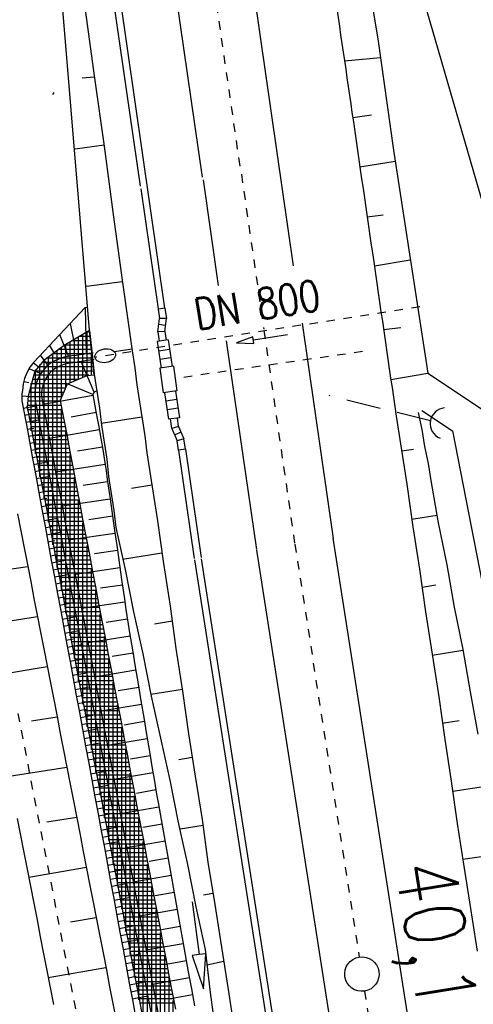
# Model space of a CAD drawing. Extents: x 446577 to 447216, y 443659 to 444842.
# Tile 167 of 177: x 446735 to 446761, y 444655 to 444712. Entities that reach past the tile are written whole.
import ezdxf

# ---------------------------------------------------------------- set-up
doc = ezdxf.new("R2010")
doc.units = 0
doc.header["$LTSCALE"] = 2
doc.header["$MEASUREMENT"] = 0
for name, pattern in [('ACAD_ISO10W100W', [0.5, 0.25, -0.25]), ('AUSGEZOGEN', [0]), ('GESTRICH-X2', [1.5, 1, -0.5]), ('PUNKTX2', [0.5, 0.25, -0.25]), ('STRICHLINIEX2', [0.5, 0.25, -0.25])]:
    doc.linetypes.add(name, pattern=pattern)
doc.layers.get('0').update_dxf_attribs({"linetype": 'AUSGEZOGEN'})
for name, color, linetype in [('204-GRENZL-BAB', 7, 'AUSGEZOGEN'), ('BOESCHG', 250, 'AUSGEZOGEN'), ('DB-Bahnachse', 7, 'CONTINUOUS'), ('DB-Böschungen', 15, 'CONTINUOUS'), ('DB-Durchlass_Tandl', 15, 'CONTINUOUS'), ('DB-Durchlässe', 15, 'CONTINUOUS'), ('DB-Gleisachse', 7, 'CONTINUOUS'), ('DB-Kabelanlagen', 15, 'CONTINUOUS'), ('DB-Regenrückhaltebecken_Vorflutgra', 15, 'CONTINUOUS'), ('DURCHL', 200, 'GESTRICH-X2'), ('FBRTOP', 250, 'AUSGEZOGEN'), ('GEBAEUDE', 7, 'AUSGEZOGEN'), ('MULDE', 250, 'AUSGEZOGEN'), ('SCHSYMBOL', 200, 'AUSGEZOGEN')]:
    doc.layers.add(name, color=color, linetype=linetype)
doc.styles.add('ROMANS', font='romans.shx', dxfattribs={"width": 0.8})

# ---------------------------------------------------------------- blocks, each defined once
blk = doc.blocks.new('DL')
at = {"color": 0}
blk.add_arc((-0.311, 0.025), 0.91, 282.5363, 77.4637, dxfattribs=at)
blk.add_point((0.597, 0.003), dxfattribs=at)

msp = doc.modelspace()

# ---------------------------------------------------------------- linework, layer by layer
at = {"layer": '204-GRENZL-BAB', "flags": 128}
msp.add_lwpolyline([(446754.62, 444724.769), (446770.271, 444670.85)], dxfattribs=at)
at = {"layer": 'BOESCHG'}
msp.add_lwpolyline([(446755.027, 444712.764), (446755.355, 444710.8), (446756.266, 444704.34), (446758.266, 444691.375)], dxfattribs=at)
at = {"layer": 'DB-Bahnachse', "linetype": 'ACAD_ISO10W100W'}
for p, q in [((446740.129, 444753.398), (446747.384, 444703.088)), ((446747.434, 444702.938), (446748.733, 444693.924)), ((446748.742, 444693.864), (446750.533, 444681.438)), ((446750.533, 444681.438), (446754.282, 444657.432)), ((446754.59, 444655.455), (446757.536, 444636.595))]:
    msp.add_line(p, q, dxfattribs=at)
at = {"layer": 'DB-Bahnachse', "linetype": 'Continuous'}
msp.add_ellipse((446754.436, 444656.444), major_axis=(-0.707, 0.707), ratio=1, start_param=2.514591, end_param=8.797776, dxfattribs=at)
at = {"layer": 'DB-Böschungen', "linetype": 'Continuous'}
for p, q in [((446738.607, 444693.855), (446736.722, 444716.529)), ((446738.365, 444712.496), (446738.891, 444708.529)), ((446738.883, 444708.579), (446738.184, 444708.519)), ((446738.891, 444708.529), (446739.467, 444704.571)), ((446739.459, 444704.62), (446737.772, 444704.404)), ((446739.467, 444704.571), (446739.992, 444700.604)), ((446739.992, 444700.604), (446740.518, 444696.638)), ((446740.511, 444696.687), (446738.429, 444696.408)), ((446740.518, 444696.638), (446741.094, 444692.679)), ((446738.607, 444693.855), (446738.773, 444692.312)), ((446741.078, 444692.778), (446740.046, 444692.615)), ((446741.094, 444692.679), (446741.25, 444691.691)), ((446738.773, 444692.312), (446738.879, 444691.316)), ((446738.879, 444691.316), (446739.036, 444690.329)), ((446741.25, 444691.691), (446741.357, 444690.696)), ((446741.357, 444690.696), (446741.513, 444689.708)), ((446739.036, 444690.329), (446739.192, 444689.341)), ((446739.036, 444690.329), (446739.192, 444689.341)), ((446741.513, 444689.708), (446741.669, 444688.72)), ((446739.192, 444689.341), (446739.299, 444688.345)), ((446739.192, 444689.341), (446739.299, 444688.345)), ((446757.71, 444689.08), (446757.915, 444688.1)), ((446741.654, 444688.819), (446739.283, 444688.444)), ((446741.669, 444688.72), (446741.825, 444687.733)), ((446756.426, 444688.877), (446756.582, 444687.889)), ((446739.299, 444688.345), (446739.455, 444687.358)), ((446739.299, 444688.345), (446739.455, 444687.358)), ((446756.582, 444687.889), (446756.738, 444686.901)), ((446757.915, 444688.1), (446758.072, 444687.112)), ((446739.455, 444687.358), (446739.611, 444686.37)), ((446739.455, 444687.358), (446739.611, 444686.37)), ((446741.825, 444687.733), (446741.932, 444686.737)), ((446741.932, 444686.737), (446742.088, 444685.749)), ((446756.738, 444686.901), (446756.894, 444685.914)), ((446756.746, 444686.852), (446757.437, 444686.961)), ((446758.072, 444687.112), (446758.277, 444686.132)), ((446739.611, 444686.37), (446739.718, 444685.374)), ((446739.611, 444686.37), (446739.718, 444685.374)), ((446758.277, 444686.132), (446758.433, 444685.145)), ((446742.088, 444685.749), (446742.244, 444684.762)), ((446756.894, 444685.914), (446757.051, 444684.926)), ((446739.718, 444685.374), (446739.874, 444684.387)), ((446739.718, 444685.374), (446739.874, 444684.387)), ((446757.051, 444684.926), (446757.392, 444682.449)), ((446758.433, 444685.145), (446758.873, 444682.683)), ((446739.874, 444684.387), (446740.03, 444683.399)), ((446739.874, 444684.387), (446740.03, 444683.399)), ((446742.229, 444684.86), (446741.044, 444684.673)), ((446742.244, 444684.762), (446742.401, 444683.774)), ((446740.03, 444683.399), (446740.137, 444682.403)), ((446740.03, 444683.399), (446740.137, 444682.403)), ((446742.401, 444683.774), (446742.557, 444682.786)), ((446742.557, 444682.786), (446742.898, 444680.309)), ((446757.321, 444682.893), (446758.803, 444683.128)), ((446758.873, 444682.683), (446759.362, 444680.229)), ((446740.137, 444682.403), (446740.676, 444679.958)), ((446757.392, 444682.449), (446757.782, 444679.98)), ((446740.257, 444681.967), (446740.207, 444681.959)), ((446742.804, 444680.902), (446740.532, 444680.542)), ((446740.676, 444679.958), (446741.165, 444677.504)), ((446742.898, 444680.309), (446743.288, 444677.84)), ((446757.782, 444679.98), (446758.123, 444677.502)), ((446759.362, 444680.229), (446759.802, 444677.768)), ((446740.873, 444679.027), (446740.861, 444679.025)), ((446757.946, 444678.942), (446758.736, 444679.067)), ((446741.165, 444677.504), (446741.703, 444675.058)), ((446743.288, 444677.84), (446743.629, 444675.362)), ((446758.123, 444677.502), (446758.514, 444675.033)), ((446759.802, 444677.768), (446760.291, 444675.314)), ((446743.429, 444676.951), (446742.392, 444676.787)), ((446741.49, 444676.087), (446741.477, 444676.085)), ((446743.629, 444675.362), (446744.02, 444672.893)), ((446758.521, 444674.984), (446760.299, 444675.265)), ((446760.291, 444675.314), (446760.731, 444672.853)), ((446741.703, 444675.058), (446742.193, 444672.604)), ((446758.514, 444675.033), (446758.904, 444672.564)), ((446744.004, 444672.992), (446742.177, 444672.703)), ((446742.193, 444672.604), (446742.731, 444670.158)), ((446744.02, 444672.893), (446744.361, 444670.416)), ((446758.904, 444672.564), (446759.245, 444670.087)), ((446760.731, 444672.853), (446761.171, 444670.391)), ((446759.097, 444671.025), (446760.084, 444671.181)), ((446742.731, 444670.158), (446743.27, 444667.712)), ((446744.361, 444670.416), (446744.751, 444667.947)), ((446759.245, 444670.087), (446759.628, 444667.667)), ((446744.58, 444669.033), (446743.789, 444668.908)), ((446744.751, 444667.947), (446745.15, 444665.428)), ((446743.27, 444667.712), (446743.759, 444665.259)), ((446759.628, 444667.667), (446759.969, 444665.19)), ((446759.721, 444667.074), (446761.746, 444667.394)), ((446743.759, 444665.259), (446744.298, 444662.813)), ((446745.204, 444665.082), (446743.871, 444664.871)), ((446745.15, 444665.428), (446745.491, 444662.951)), ((446759.969, 444665.19), (446760.359, 444662.72)), ((446760.297, 444663.115), (446761.383, 444663.287)), ((446744.298, 444662.813), (446744.787, 444660.359)), ((446745.491, 444662.951), (446745.881, 444660.482)), ((446760.359, 444662.72), (446760.75, 444660.251)), ((446745.78, 444661.124), (446745.236, 444661.038)), ((446744.787, 444660.359), (446745.333, 444657.864)), ((446745.881, 444660.482), (446746.272, 444658.012)), ((446760.75, 444660.251), (446761.14, 444657.782)), ((446745.333, 444657.864), (446745.625, 444655.379)), ((446746.272, 444658.012), (446746.662, 444655.543)), ((446746.404, 444657.173), (446745.425, 444656.967)), ((446745.625, 444655.379), (446745.966, 444652.902)), ((446746.662, 444655.543), (446747.053, 444653.074))]:
    msp.add_line(p, q, dxfattribs=at)
at = {"layer": 'DB-Böschungen'}
for p, q in [((446753.421, 444709.534), (446755.507, 444709.72)), ((446753.901, 444706.241), (446754.991, 444706.398)), ((446754.319, 444703.369), (446756.366, 444703.694)), ((446754.743, 444700.456), (446755.677, 444700.577)), ((446755.158, 444697.605), (446757.249, 444697.966)), ((446755.696, 444693.905), (446756.689, 444694.032)), ((446756.116, 444691.014), (446758.266, 444691.375))]:
    msp.add_line(p, q, dxfattribs=at)
msp.add_lwpolyline([(446739.633, 444805.931, 0.000165), (446740.226, 444801.689, 0.000108), (446740.815, 444797.499, 0.000023), (446743.574, 444777.889, 0.000089), (446747.32, 444751.314, 0.000421), (446748.115, 444745.715, 0.00098), (446748.299, 444744.447, -0.000042), (446752.686, 444714.558, -0.000256), (446753.859, 444706.53, -0.000116), (446756.426, 444688.877)], format="xyb", dxfattribs=at)
at = {"layer": 'DB-Durchlass_Tandl', "linetype": 'Continuous'}
msp.add_line((446736.527, 444707.694), (446736.462, 444707.573), dxfattribs=at)
at = {"layer": 'DB-Durchlässe', "linetype": 'STRICHLINIEX2'}
msp.add_line((446757.81, 444695.232), (446738.926, 444692.293), dxfattribs=at)
at = {"layer": 'DB-Durchlässe', "linetype": 'Continuous'}
for p, q in [((446750.106, 444693.609), (446748.131, 444693.293)), ((446748.1, 444693.491), (446747.144, 444693.136)), ((446747.144, 444693.136), (446748.163, 444693.096)), ((446748.163, 444693.096), (446748.1, 444693.491))]:
    msp.add_line(p, q, dxfattribs=at)
msp.add_ellipse((446739.519, 444692.385), major_axis=(0.594, 0.086), ratio=0.666709, start_param=3.141593, end_param=9.424778, dxfattribs=at)
at = {"layer": 'DB-Gleisachse', "linetype": 'Continuous'}
for p, q in [((446735.369, 444802.161), (446750.449, 444697.605)), ((446730.915, 444801.518), (446745.157, 444702.767)), ((446745.207, 444702.617), (446746.093, 444696.475)), ((446750.956, 444694.275), (446752.76, 444681.759)), ((446746.557, 444693.249), (446748.306, 444681.117)), ((446752.756, 444681.785), (446768.248, 444582.584)), ((446748.31, 444681.091), (446763.802, 444581.89))]:
    msp.add_line(p, q, dxfattribs=at)
at = {"layer": 'DB-Kabelanlagen', "linetype": 'Continuous'}
for p, q in [((446727.303, 444800.997), (446741.545, 444702.246)), ((446727.699, 444801.054), (446742.971, 444695.158)), ((446741.595, 444702.097), (446742.602, 444695.105)), ((446742.993, 444695.161), (446742.597, 444695.104)), ((446742.597, 444695.104), (446742.676, 444694.553)), ((446742.993, 444695.161), (446743.08, 444694.558)), ((446742.585, 444693.786), (446742.676, 444694.553)), ((446743.031, 444694.148), (446742.634, 444694.196)), ((446743.08, 444694.558), (446742.676, 444694.553)), ((446742.988, 444693.791), (446743.08, 444694.558)), ((446742.988, 444693.791), (446742.585, 444693.786)), ((446742.585, 444693.786), (446742.665, 444693.235)), ((446742.988, 444693.791), (446743.06, 444693.292)), ((446743.184, 444693.31), (446742.541, 444693.217)), ((446742.541, 444693.217), (446742.764, 444691.673)), ((446743.184, 444693.31), (446743.407, 444691.766)), ((446743.264, 444692.756), (446742.621, 444692.663)), ((446743.336, 444692.261), (446742.692, 444692.168)), ((446743.481, 444691.777), (446742.689, 444691.662)), ((446742.689, 444691.662), (446742.896, 444690.227)), ((446743.481, 444691.777), (446743.688, 444690.341)), ((446743.688, 444690.341), (446742.896, 444690.227)), ((446742.971, 444690.238), (446743.193, 444688.694)), ((446743.614, 444690.331), (446743.837, 444688.787)), ((446743.685, 444689.836), (446743.042, 444689.743)), ((446743.757, 444689.341), (446743.114, 444689.248)), ((446743.837, 444688.787), (446743.193, 444688.694)), ((446743.397, 444688.161), (446743.317, 444688.712)), ((446743.785, 444688.27), (446743.713, 444688.769)), ((446743.785, 444688.27), (446743.397, 444688.161)), ((446743.397, 444688.161), (446743.701, 444687.45)), ((446743.927, 444687.939), (446743.559, 444687.781)), ((446743.785, 444688.27), (446744.09, 444687.56)), ((446744.09, 444687.56), (446743.701, 444687.45)), ((446743.781, 444686.9), (446743.701, 444687.45)), ((446744.177, 444686.957), (446744.09, 444687.56)), ((446744.176, 444686.957), (446743.78, 444686.9)), ((446743.785, 444686.901), (446744.693, 444680.597)), ((446744.18, 444686.958), (446745.089, 444680.654)), ((446744.703, 444680.528), (446760.195, 444581.327)), ((446745.099, 444680.589), (446760.591, 444581.388))]:
    msp.add_line(p, q, dxfattribs=at)
at = {"layer": 'DB-Kabelanlagen', "linetype": 'STRICHLINIEX2'}
msp.add_line((446754.476, 444692.63), (446743.574, 444691.058), dxfattribs=at)
at = {"layer": 'DB-Regenrückhaltebecken_Vorflutgra', "linetype": 'Continuous'}
for p, q in [((446738.348, 444695.2), (446735.364, 444692.019)), ((446738.348, 444695.2), (446738.494, 444695.212)), ((446738.348, 444695.2), (446738.409, 444692.495)), ((446737.476, 444694.271), (446737.739, 444693.017)), ((446736.862, 444693.615), (446737.395, 444692.346)), ((446738.607, 444693.855), (446737.128, 444692.981)), ((446738.227, 444691.143), (446738.227, 444693.644)), ((446738.596, 444693.75), (446738.407, 444693.75)), ((446738.477, 444691.241), (446738.477, 444693.792)), ((446738.883, 444691.282), (446738.607, 444693.855)), ((446737.128, 444692.981), (446735.959, 444692.116)), ((446736.274, 444692.989), (446736.545, 444692.515)), ((446738.676, 444693), (446737.138, 444693)), ((446737.227, 444690.565), (446737.227, 444693.053)), ((446737.477, 444690.827), (446737.477, 444693.2)), ((446738.649, 444693.25), (446737.561, 444693.25)), ((446737.727, 444690.933), (446737.727, 444693.348)), ((446737.977, 444691.038), (446737.977, 444693.496)), ((446738.623, 444693.5), (446737.984, 444693.5)), ((446735.737, 444692.417), (446736.18, 444691.815)), ((446738.73, 444692.5), (446736.456, 444692.5)), ((446736.477, 444681.4), (446736.477, 444692.516)), ((446736.727, 444680.077), (446736.727, 444692.701)), ((446738.703, 444692.75), (446736.794, 444692.75)), ((446736.977, 444689.98), (446736.977, 444692.886)), ((446737.579, 444692.374), (446737.332, 444692.335)), ((446737.826, 444692.409), (446737.579, 444692.374)), ((446738.321, 444692.482), (446737.826, 444692.409)), ((446738.815, 444692.556), (446738.321, 444692.482)), ((446738.727, 444691.268), (446738.727, 444692.523)), ((446735.364, 444692.019), (446735.149, 444691.722)), ((446735.342, 444691.995), (446735.63, 444691.762)), ((446735.959, 444692.116), (446735.432, 444691.494)), ((446735.727, 444685.368), (446735.727, 444691.87)), ((446738.784, 444692), (446735.838, 444692)), ((446735.977, 444684.046), (446735.977, 444692.146)), ((446736.324, 444691.931), (446736.113, 444691.755)), ((446738.757, 444692.25), (446736.118, 444692.25)), ((446736.227, 444682.723), (446736.227, 444692.331)), ((446736.556, 444692.08), (446736.324, 444691.931)), ((446736.804, 444692.197), (446736.556, 444692.08)), ((446736.953, 444691.825), (446736.75, 444691.73)), ((446737.064, 444692.279), (446736.804, 444692.197)), ((446737.168, 444691.893), (446736.953, 444691.825)), ((446737.332, 444692.335), (446737.064, 444692.279)), ((446737.39, 444691.94), (446737.168, 444691.893)), ((446737.637, 444691.979), (446737.39, 444691.94)), ((446737.885, 444692.013), (446737.637, 444691.979)), ((446738.379, 444692.087), (446737.885, 444692.013)), ((446738.882, 444690.271), (446738.132, 444692.05)), ((446738.874, 444692.16), (446738.379, 444692.087)), ((446734.973, 444691.401), (446734.838, 444691.062)), ((446735.149, 444691.722), (446734.973, 444691.401)), ((446735.432, 444691.494), (446735.05, 444690.03)), ((446735.087, 444691.637), (446735.776, 444691.351)), ((446738.564, 444691.25), (446735.345, 444691.25)), ((446738.837, 444691.5), (446735.414, 444691.5)), ((446735.477, 444686.691), (446735.477, 444691.575)), ((446738.81, 444691.75), (446735.626, 444691.75)), ((446735.764, 444691.333), (446735.631, 444691.092)), ((446735.925, 444691.555), (446735.764, 444691.333)), ((446736.113, 444691.755), (446735.925, 444691.555)), ((446736.233, 444691.3), (446736.101, 444691.118)), ((446736.387, 444691.464), (446736.233, 444691.3)), ((446736.56, 444691.608), (446736.387, 444691.464)), ((446736.75, 444691.73), (446736.56, 444691.608)), ((446737.332, 444690.756), (446738.474, 444691.238)), ((446738.474, 444691.238), (446738.883, 444691.282)), ((446734.758, 444690.752), (446734.724, 444690.542)), ((446734.838, 444691.062), (446734.758, 444690.752)), ((446734.795, 444690.894), (446735.076, 444690.838)), ((446737.307, 444690.75), (446735.215, 444690.75)), ((446735.227, 444688.014), (446735.227, 444690.798)), ((446737.887, 444691), (446735.28, 444691)), ((446735.53, 444690.836), (446735.461, 444690.57)), ((446735.631, 444691.092), (446735.53, 444690.836)), ((446735.91, 444690.712), (446735.854, 444690.495)), ((446735.993, 444690.921), (446735.91, 444690.712)), ((446736.101, 444691.118), (446735.993, 444690.921)), ((446736.91, 444689.769), (446737.332, 444690.756)), ((446738.804, 444690.127), (446737.275, 444690.781)), ((446734.682, 444690.168), (446734.667, 444689.977)), ((446734.706, 444690.358), (446734.682, 444690.168)), ((446734.724, 444690.542), (446734.706, 444690.358)), ((446737.093, 444690.25), (446735.085, 444690.25)), ((446737.2, 444690.5), (446735.15, 444690.5)), ((446735.426, 444690.297), (446735.425, 444690.023)), ((446735.461, 444690.57), (446735.426, 444690.297)), ((446735.854, 444690.495), (446735.825, 444690.271)), ((446735.825, 444690.271), (446735.825, 444690.047)), ((446738.813, 444690.078), (446735.904, 444689.549)), ((446738.804, 444690.127), (446738.982, 444689.143)), ((446734.667, 444689.977), (446734.678, 444689.768)), ((446734.672, 444690.064), (446735.428, 444689.996)), ((446734.678, 444689.768), (446734.712, 444689.564)), ((446734.712, 444689.564), (446734.757, 444689.362)), ((446736.938, 444689.5), (446734.979, 444689.5)), ((446735.05, 444690.03), (446734.991, 444689.384)), ((446736.891, 444689.75), (446735.002, 444689.75)), ((446736.986, 444690), (446735.024, 444690)), ((446735.425, 444690.023), (446735.457, 444689.762)), ((446735.457, 444689.762), (446735.506, 444689.504)), ((446735.506, 444689.504), (446735.691, 444688.521)), ((446735.825, 444690.047), (446735.853, 444689.812)), ((446735.853, 444689.812), (446735.899, 444689.578)), ((446735.899, 444689.578), (446736.084, 444688.596)), ((446736.91, 444689.769), (446737.096, 444688.787)), ((446734.757, 444689.362), (446734.938, 444688.379)), ((446734.761, 444689.342), (446735.51, 444689.48)), ((446734.836, 444688.933), (446735.212, 444689.002)), ((446734.977, 444689.337), (446734.977, 444689.484)), ((446734.987, 444689.406), (446735.173, 444688.423)), ((446736.986, 444689.25), (446734.994, 444689.25)), ((446737.033, 444689), (446735.041, 444689)), ((446736.977, 444678.755), (446736.977, 444689.293)), ((446738.993, 444689.085), (446737.542, 444688.821)), ((446738.982, 444689.143), (446739.071, 444688.651)), ((446734.911, 444688.525), (446735.664, 444688.663)), ((446734.938, 444688.379), (446735.119, 444687.396)), ((446737.08, 444688.75), (446735.088, 444688.75)), ((446737.127, 444688.5), (446735.136, 444688.5)), ((446735.173, 444688.423), (446735.358, 444687.441)), ((446735.691, 444688.521), (446735.877, 444687.539)), ((446736.084, 444688.596), (446736.27, 444687.613)), ((446737.096, 444688.787), (446737.281, 444687.804)), ((446739.071, 444688.651), (446739.161, 444688.159)), ((446734.987, 444688.116), (446735.364, 444688.185)), ((446735.062, 444687.707), (446735.819, 444687.847)), ((446737.175, 444688.25), (446735.183, 444688.25)), ((446737.222, 444688), (446735.23, 444688)), ((446739.175, 444688.084), (446736.277, 444687.574)), ((446737.227, 444677.432), (446737.227, 444687.971)), ((446737.281, 444687.804), (446737.467, 444686.822)), ((446739.161, 444688.159), (446739.252, 444687.668)), ((446735.119, 444687.396), (446735.301, 444686.412)), ((446735.137, 444687.298), (446735.517, 444687.368)), ((446737.269, 444687.75), (446735.277, 444687.75)), ((446737.316, 444687.5), (446735.325, 444687.5)), ((446735.358, 444687.441), (446735.544, 444686.458)), ((446737.364, 444687.25), (446735.372, 444687.25)), ((446735.877, 444687.539), (446736.063, 444686.556)), ((446736.27, 444687.613), (446736.456, 444686.63)), ((446739.252, 444687.668), (446739.339, 444687.175)), ((446735.213, 444686.89), (446735.973, 444687.03)), ((446737.411, 444687), (446735.419, 444687)), ((446737.458, 444686.75), (446735.466, 444686.75)), ((446737.467, 444686.822), (446737.653, 444685.839)), ((446737.477, 444676.109), (446737.477, 444686.648)), ((446739.356, 444687.075), (446737.909, 444686.837)), ((446739.339, 444687.175), (446739.42, 444686.682)), ((446739.42, 444686.682), (446739.495, 444686.187)), ((446735.288, 444686.481), (446735.669, 444686.551)), ((446735.301, 444686.412), (446735.482, 444685.429)), ((446735.363, 444686.072), (446736.127, 444686.213)), ((446737.505, 444686.5), (446735.514, 444686.5)), ((446735.544, 444686.458), (446735.73, 444685.475)), ((446737.553, 444686.25), (446735.561, 444686.25)), ((446736.063, 444686.556), (446736.248, 444685.573)), ((446736.456, 444686.63), (446736.641, 444685.648)), ((446739.495, 444686.187), (446739.567, 444685.692)), ((446735.439, 444685.664), (446735.822, 444685.734)), ((446737.6, 444686), (446735.608, 444686)), ((446737.647, 444685.75), (446735.655, 444685.75)), ((446737.694, 444685.5), (446735.703, 444685.5)), ((446736.248, 444685.573), (446736.434, 444684.591)), ((446736.641, 444685.648), (446736.827, 444684.665)), ((446739.514, 444686.062), (446736.646, 444685.623)), ((446737.653, 444685.839), (446737.839, 444684.856)), ((446739.567, 444685.692), (446739.638, 444685.196)), ((446735.482, 444685.429), (446735.663, 444684.445)), ((446735.514, 444685.255), (446736.282, 444685.396)), ((446735.73, 444685.475), (446735.915, 444684.493)), ((446737.742, 444685.25), (446735.75, 444685.25)), ((446737.789, 444685), (446735.797, 444685)), ((446737.727, 444674.786), (446737.727, 444685.325)), ((446739.658, 444685.055), (446738.245, 444684.847)), ((446739.638, 444685.196), (446739.78, 444684.206)), ((446735.589, 444684.846), (446735.974, 444684.917)), ((446735.663, 444684.445), (446735.845, 444683.462)), ((446735.665, 444684.437), (446736.436, 444684.58)), ((446737.836, 444684.75), (446735.844, 444684.75)), ((446737.883, 444684.5), (446735.892, 444684.5)), ((446735.915, 444684.493), (446736.101, 444683.51)), ((446736.434, 444684.591), (446736.62, 444683.608)), ((446736.827, 444684.665), (446737.013, 444683.683)), ((446737.839, 444684.856), (446738.024, 444683.874)), ((446735.74, 444684.029), (446736.127, 444684.1)), ((446737.931, 444684.25), (446735.939, 444684.25)), ((446737.978, 444684), (446735.986, 444684)), ((446739.802, 444684.056), (446737.02, 444683.646)), ((446737.977, 444673.464), (446737.977, 444684.002)), ((446738.024, 444683.874), (446738.21, 444682.891)), ((446739.78, 444684.206), (446739.923, 444683.215)), ((446735.815, 444683.62), (446736.591, 444683.763)), ((446735.845, 444683.462), (446736.026, 444682.478)), ((446735.891, 444683.211), (446736.279, 444683.283)), ((446738.025, 444683.75), (446736.033, 444683.75)), ((446738.072, 444683.5), (446736.081, 444683.5)), ((446736.101, 444683.51), (446736.287, 444682.528)), ((446738.12, 444683.25), (446736.128, 444683.25)), ((446736.62, 444683.608), (446736.806, 444682.626)), ((446737.013, 444683.683), (446737.199, 444682.7)), ((446739.923, 444683.215), (446740.065, 444682.224)), ((446734.424, 444683.193), (446734.615, 444682.212)), ((446735.966, 444682.803), (446736.745, 444682.946)), ((446738.167, 444683), (446736.175, 444683)), ((446738.214, 444682.75), (446736.222, 444682.75)), ((446737.199, 444682.7), (446737.384, 444681.717)), ((446738.21, 444682.891), (446738.396, 444681.909)), ((446738.227, 444672.141), (446738.227, 444682.68)), ((446739.945, 444683.058), (446738.576, 444682.856)), ((446734.615, 444682.212), (446734.807, 444681.23)), ((446736.026, 444682.478), (446736.207, 444681.495)), ((446736.041, 444682.394), (446736.432, 444682.466)), ((446736.117, 444681.985), (446736.899, 444682.129)), ((446738.261, 444682.5), (446736.27, 444682.5)), ((446736.287, 444682.528), (446736.473, 444681.545)), ((446738.309, 444682.25), (446736.317, 444682.25)), ((446736.806, 444682.626), (446736.991, 444681.643)), ((446740.065, 444682.224), (446740.208, 444681.233)), ((446736.192, 444681.576), (446736.584, 444681.649)), ((446736.207, 444681.495), (446736.388, 444680.511)), ((446738.356, 444682), (446736.364, 444682)), ((446738.403, 444681.75), (446736.411, 444681.75)), ((446738.45, 444681.5), (446736.459, 444681.5)), ((446736.473, 444681.545), (446736.658, 444680.562)), ((446736.991, 444681.643), (446737.177, 444680.66)), ((446737.384, 444681.717), (446737.57, 444680.735)), ((446740.089, 444682.059), (446737.395, 444681.662)), ((446738.396, 444681.909), (446738.581, 444680.926)), ((446740.257, 444681.967), (446740.207, 444681.959)), ((446740.257, 444681.967), (446740.207, 444681.959)), ((446734.807, 444681.23), (446734.998, 444680.249)), ((446736.267, 444681.168), (446737.054, 444681.313)), ((446738.498, 444681.25), (446736.506, 444681.25)), ((446738.545, 444681), (446736.553, 444681)), ((446738.477, 444670.818), (446738.477, 444681.357)), ((446738.581, 444680.926), (446738.767, 444679.943)), ((446740.233, 444681.06), (446738.907, 444680.865)), ((446740.208, 444681.233), (446740.35, 444680.242)), ((446736.343, 444680.759), (446736.737, 444680.832)), ((446736.388, 444680.511), (446736.57, 444679.528)), ((446736.418, 444680.35), (446737.208, 444680.496)), ((446738.592, 444680.75), (446736.6, 444680.75)), ((446738.639, 444680.5), (446736.648, 444680.5)), ((446736.658, 444680.562), (446736.844, 444679.58)), ((446737.177, 444680.66), (446737.363, 444679.678)), ((446737.57, 444680.735), (446737.756, 444679.752)), ((446735.022, 444680.122), (446731.654, 444679.634)), ((446734.998, 444680.249), (446735.189, 444679.267)), ((446736.493, 444679.942), (446736.889, 444680.015)), ((446738.687, 444680.25), (446736.695, 444680.25)), ((446738.734, 444680), (446736.742, 444680)), ((446740.376, 444680.062), (446737.77, 444679.677)), ((446738.727, 444669.495), (446738.727, 444680.034)), ((446738.767, 444679.943), (446738.953, 444678.961)), ((446740.35, 444680.242), (446740.493, 444679.252)), ((446735.189, 444679.267), (446735.38, 444678.285)), ((446736.569, 444679.533), (446737.362, 444679.679)), ((446736.57, 444679.528), (446736.751, 444678.545)), ((446738.781, 444679.75), (446736.789, 444679.75)), ((446738.828, 444679.5), (446736.837, 444679.5)), ((446736.844, 444679.58), (446737.03, 444678.597)), ((446738.876, 444679.25), (446736.884, 444679.25)), ((446737.363, 444679.678), (446737.548, 444678.695)), ((446737.756, 444679.752), (446737.941, 444678.77)), ((446740.493, 444679.252), (446740.635, 444678.261)), ((446736.644, 444679.124), (446737.042, 444679.197)), ((446736.72, 444678.715), (446737.517, 444678.862)), ((446738.923, 444679), (446736.931, 444679)), ((446738.97, 444678.75), (446736.978, 444678.75)), ((446737.548, 444678.695), (446737.734, 444677.713)), ((446737.941, 444678.77), (446738.127, 444677.787)), ((446738.953, 444678.961), (446739.139, 444677.978)), ((446738.977, 444668.173), (446738.977, 444678.711)), ((446740.521, 444679.059), (446739.239, 444678.874)), ((446740.873, 444679.027), (446740.861, 444679.025)), ((446740.873, 444679.027), (446740.861, 444679.025)), ((446735.38, 444678.285), (446735.571, 444677.304)), ((446736.751, 444678.545), (446736.932, 444677.561)), ((446736.795, 444678.307), (446737.194, 444678.38)), ((446739.017, 444678.5), (446737.026, 444678.5)), ((446737.03, 444678.597), (446737.215, 444677.615)), ((446739.065, 444678.25), (446737.073, 444678.25)), ((446740.663, 444678.064), (446738.145, 444677.693)), ((446740.635, 444678.261), (446740.705, 444677.765)), ((446736.87, 444677.898), (446737.671, 444678.046)), ((446736.932, 444677.561), (446737.114, 444676.578)), ((446736.946, 444677.489), (446737.347, 444677.563)), ((446739.112, 444678), (446737.12, 444678)), ((446739.159, 444677.75), (446737.167, 444677.75)), ((446737.215, 444677.615), (446737.401, 444676.632)), ((446739.206, 444677.5), (446737.215, 444677.5)), ((446737.734, 444677.713), (446737.92, 444676.73)), ((446738.127, 444677.787), (446738.313, 444676.804)), ((446739.139, 444677.978), (446739.324, 444676.995)), ((446740.705, 444677.765), (446740.778, 444677.27)), ((446735.589, 444677.211), (446733.993, 444676.963)), ((446735.571, 444677.304), (446735.763, 444676.322)), ((446737.021, 444677.081), (446737.826, 444677.229)), ((446739.254, 444677.25), (446737.262, 444677.25)), ((446739.301, 444677), (446737.309, 444677)), ((446739.227, 444666.85), (446739.227, 444677.389)), ((446739.324, 444676.995), (446739.51, 444676.013)), ((446740.808, 444677.074), (446739.571, 444676.883)), ((446740.778, 444677.27), (446740.856, 444676.776)), ((446737.096, 444676.672), (446737.499, 444676.746)), ((446737.114, 444676.578), (446737.295, 444675.594)), ((446737.172, 444676.263), (446737.98, 444676.412)), ((446739.348, 444676.75), (446737.356, 444676.75)), ((446737.401, 444676.632), (446737.587, 444675.649)), ((446739.395, 444676.5), (446737.404, 444676.5)), ((446737.92, 444676.73), (446738.106, 444675.747)), ((446738.313, 444676.804), (446738.499, 444675.822)), ((446740.856, 444676.776), (446740.937, 444676.283)), ((446735.763, 444676.322), (446735.954, 444675.341)), ((446737.247, 444675.854), (446737.652, 444675.929)), ((446739.443, 444676.25), (446737.451, 444676.25)), ((446739.49, 444676), (446737.498, 444676)), ((446738.499, 444675.822), (446738.684, 444674.839)), ((446740.969, 444676.09), (446738.523, 444675.69)), ((446739.477, 444665.527), (446739.477, 444676.066)), ((446739.51, 444676.013), (446739.696, 444675.03)), ((446740.937, 444676.283), (446741.102, 444675.296)), ((446741.49, 444676.087), (446741.477, 444676.085)), ((446741.49, 444676.087), (446741.477, 444676.085)), ((446735.954, 444675.341), (446736.145, 444674.359)), ((446737.295, 444675.594), (446737.476, 444674.611)), ((446737.322, 444675.446), (446738.134, 444675.595)), ((446739.537, 444675.75), (446737.545, 444675.75)), ((446737.587, 444675.649), (446737.773, 444674.667)), ((446739.584, 444675.5), (446737.593, 444675.5)), ((446739.632, 444675.25), (446737.64, 444675.25)), ((446738.106, 444675.747), (446738.291, 444674.765)), ((446741.102, 444675.296), (446741.267, 444674.309)), ((446737.398, 444675.037), (446737.805, 444675.112)), ((446737.473, 444674.628), (446738.289, 444674.779)), ((446739.679, 444675), (446737.687, 444675)), ((446739.726, 444674.75), (446737.734, 444674.75)), ((446737.773, 444674.667), (446737.958, 444673.684)), ((446738.291, 444674.765), (446738.477, 444673.782)), ((446738.684, 444674.839), (446738.87, 444673.857)), ((446739.696, 444675.03), (446739.881, 444674.048)), ((446739.727, 444664.204), (446739.727, 444674.743)), ((446741.135, 444675.099), (446739.923, 444674.896)), ((446736.157, 444674.299), (446732.802, 444673.74)), ((446736.145, 444674.359), (446736.336, 444673.378)), ((446737.476, 444674.611), (446737.657, 444673.627)), ((446737.548, 444674.22), (446737.957, 444674.295)), ((446739.773, 444674.5), (446737.782, 444674.5)), ((446739.821, 444674.25), (446737.829, 444674.25)), ((446741.301, 444674.103), (446738.899, 444673.703)), ((446739.881, 444674.048), (446740.067, 444673.065)), ((446741.267, 444674.309), (446741.432, 444673.323)), ((446737.624, 444673.811), (446738.443, 444673.962)), ((446737.657, 444673.627), (446737.839, 444672.644)), ((446737.699, 444673.402), (446738.11, 444673.478)), ((446739.868, 444674), (446737.876, 444674)), ((446739.915, 444673.75), (446737.923, 444673.75)), ((446737.958, 444673.684), (446738.144, 444672.702)), ((446739.962, 444673.5), (446737.971, 444673.5)), ((446738.477, 444673.782), (446738.663, 444672.8)), ((446738.87, 444673.857), (446739.056, 444672.874)), ((446736.336, 444673.378), (446736.527, 444672.396)), ((446737.774, 444672.993), (446738.597, 444673.145)), ((446740.01, 444673.25), (446738.018, 444673.25)), ((446740.057, 444673), (446738.065, 444673)), ((446739.977, 444662.882), (446739.977, 444673.42)), ((446740.067, 444673.065), (446740.253, 444672.082)), ((446741.468, 444673.108), (446740.277, 444672.91)), ((446741.432, 444673.323), (446741.597, 444672.336)), ((446736.527, 444672.396), (446736.719, 444671.414)), ((446737.839, 444672.644), (446738.02, 444671.66)), ((446737.85, 444672.585), (446738.262, 444672.661)), ((446740.104, 444672.75), (446738.112, 444672.75)), ((446738.144, 444672.702), (446738.33, 444671.719)), ((446740.151, 444672.5), (446738.16, 444672.5)), ((446738.663, 444672.8), (446738.848, 444671.817)), ((446739.056, 444672.874), (446739.241, 444671.891)), ((446741.597, 444672.336), (446741.762, 444671.35)), ((446737.925, 444672.176), (446738.752, 444672.328)), ((446738, 444671.767), (446738.415, 444671.844)), ((446740.199, 444672.25), (446738.207, 444672.25)), ((446740.246, 444672), (446738.254, 444672)), ((446738.848, 444671.817), (446739.034, 444670.834)), ((446739.241, 444671.891), (446739.427, 444670.909)), ((446741.634, 444672.113), (446739.274, 444671.72)), ((446740.227, 444661.559), (446740.227, 444672.098)), ((446740.253, 444672.082), (446740.439, 444671.1)), ((446736.726, 444671.377), (446735.24, 444671.147)), ((446736.719, 444671.414), (446736.91, 444670.433)), ((446738.02, 444671.66), (446738.201, 444670.677)), ((446738.076, 444671.359), (446738.906, 444671.512)), ((446740.293, 444671.75), (446738.301, 444671.75)), ((446738.33, 444671.719), (446738.515, 444670.736)), ((446740.34, 444671.5), (446738.349, 444671.5)), ((446740.388, 444671.25), (446738.396, 444671.25)), ((446741.762, 444671.35), (446741.927, 444670.363)), ((446738.151, 444670.95), (446738.567, 444671.027)), ((446738.201, 444670.677), (446738.383, 444669.694)), ((446738.226, 444670.541), (446739.06, 444670.695)), ((446740.435, 444671), (446738.443, 444671)), ((446740.482, 444670.75), (446738.49, 444670.75)), ((446738.515, 444670.736), (446738.701, 444669.754)), ((446739.034, 444670.834), (446739.22, 444669.852)), ((446739.427, 444670.909), (446739.613, 444669.926)), ((446740.439, 444671.1), (446740.624, 444670.117)), ((446740.477, 444660.236), (446740.477, 444670.775)), ((446741.801, 444671.118), (446740.631, 444670.923)), ((446736.91, 444670.433), (446737.101, 444669.451)), ((446738.302, 444670.132), (446738.72, 444670.209)), ((446740.529, 444670.5), (446738.538, 444670.5)), ((446740.577, 444670.25), (446738.585, 444670.25)), ((446741.967, 444670.123), (446739.649, 444669.736)), ((446740.624, 444670.117), (446740.81, 444669.135)), ((446741.927, 444670.363), (446742.092, 444669.377)), ((446738.377, 444669.724), (446739.215, 444669.878)), ((446738.383, 444669.694), (446738.564, 444668.71)), ((446740.624, 444670), (446738.632, 444670)), ((446740.671, 444669.75), (446738.679, 444669.75)), ((446738.701, 444669.754), (446738.887, 444668.771)), ((446740.718, 444669.5), (446738.727, 444669.5)), ((446739.22, 444669.852), (446739.406, 444668.869)), ((446739.613, 444669.926), (446739.799, 444668.943)), ((446737.101, 444669.451), (446737.292, 444668.47)), ((446738.452, 444669.315), (446738.872, 444669.392)), ((446738.528, 444668.906), (446739.369, 444669.061)), ((446740.766, 444669.25), (446738.774, 444669.25)), ((446740.813, 444669), (446738.821, 444669)), ((446739.799, 444668.943), (446739.984, 444667.961)), ((446740.727, 444658.914), (446740.727, 444669.452)), ((446740.81, 444669.135), (446740.996, 444668.152)), ((446742.133, 444669.128), (446740.985, 444668.936)), ((446742.092, 444669.377), (446742.257, 444668.39)), ((446737.294, 444668.46), (446733.932, 444667.938)), ((446737.292, 444668.47), (446737.483, 444667.488)), ((446738.564, 444668.71), (446738.745, 444667.727)), ((446738.603, 444668.498), (446739.025, 444668.575)), ((446740.86, 444668.75), (446738.868, 444668.75)), ((446738.887, 444668.771), (446739.073, 444667.789)), ((446740.907, 444668.5), (446738.916, 444668.5)), ((446739.406, 444668.869), (446739.591, 444667.887)), ((446742.257, 444668.39), (446742.339, 444667.897)), ((446738.678, 444668.089), (446739.524, 444668.245)), ((446738.754, 444667.68), (446739.177, 444667.758)), ((446740.955, 444668.25), (446738.963, 444668.25)), ((446741.002, 444668), (446739.01, 444668)), ((446739.073, 444667.789), (446739.258, 444666.806)), ((446739.591, 444667.887), (446739.777, 444666.904)), ((446739.984, 444667.961), (446740.17, 444666.978)), ((446742.299, 444668.136), (446740.024, 444667.749)), ((446740.977, 444657.591), (446740.977, 444668.129)), ((446740.996, 444668.152), (446741.181, 444667.169)), ((446742.339, 444667.897), (446742.423, 444667.404)), ((446737.483, 444667.488), (446737.675, 444666.507)), ((446738.745, 444667.727), (446738.926, 444666.743)), ((446738.829, 444667.271), (446739.678, 444667.428)), ((446741.049, 444667.75), (446739.057, 444667.75)), ((446741.096, 444667.5), (446739.105, 444667.5)), ((446741.144, 444667.25), (446739.152, 444667.25)), ((446742.423, 444667.404), (446742.509, 444666.912)), ((446738.904, 444666.863), (446739.33, 444666.941)), ((446738.926, 444666.743), (446739.108, 444665.76)), ((446738.98, 444666.454), (446739.832, 444666.611)), ((446741.191, 444667), (446739.199, 444667)), ((446741.238, 444666.75), (446739.246, 444666.75)), ((446739.258, 444666.806), (446739.444, 444665.823)), ((446739.777, 444666.904), (446739.963, 444665.921)), ((446740.17, 444666.978), (446740.356, 444665.996)), ((446741.181, 444667.169), (446741.367, 444666.187)), ((446741.227, 444656.268), (446741.227, 444666.807)), ((446742.468, 444667.146), (446741.34, 444666.95)), ((446742.509, 444666.912), (446742.597, 444666.419)), ((446737.675, 444666.507), (446737.866, 444665.525)), ((446739.055, 444666.045), (446739.482, 444666.124)), ((446741.285, 444666.5), (446739.294, 444666.5)), ((446741.333, 444666.25), (446739.341, 444666.25)), ((446742.644, 444666.156), (446740.4, 444665.759)), ((446741.367, 444666.187), (446741.553, 444665.204)), ((446742.597, 444666.419), (446742.772, 444665.435)), ((446734.411, 444665.479), (446734.602, 444664.497)), ((446737.862, 444665.546), (446736.127, 444665.269)), ((446737.866, 444665.525), (446738.057, 444664.544)), ((446739.108, 444665.76), (446739.289, 444664.776)), ((446739.131, 444665.637), (446739.987, 444665.794)), ((446741.38, 444666), (446739.388, 444666)), ((446741.427, 444665.75), (446739.435, 444665.75)), ((446739.444, 444665.823), (446739.63, 444664.841)), ((446741.474, 444665.5), (446739.483, 444665.5)), ((446739.963, 444665.921), (446740.148, 444664.939)), ((446740.356, 444665.996), (446740.541, 444665.013)), ((446741.477, 444654.945), (446741.477, 444665.484)), ((446739.206, 444665.228), (446739.635, 444665.307)), ((446739.281, 444664.819), (446740.141, 444664.978)), ((446741.522, 444665.25), (446739.53, 444665.25)), ((446741.569, 444665), (446739.577, 444665)), ((446740.148, 444664.939), (446740.334, 444663.956)), ((446740.541, 444665.013), (446740.727, 444664.03)), ((446741.553, 444665.204), (446741.739, 444664.222)), ((446742.821, 444665.163), (446741.704, 444664.965)), ((446742.772, 444665.435), (446742.947, 444664.45)), ((446734.602, 444664.497), (446734.793, 444663.516)), ((446738.057, 444664.544), (446738.248, 444663.562)), ((446739.289, 444664.776), (446739.47, 444663.793)), ((446739.357, 444664.41), (446739.787, 444664.49)), ((446741.616, 444664.75), (446739.624, 444664.75)), ((446739.63, 444664.841), (446739.815, 444663.858)), ((446741.663, 444664.5), (446739.672, 444664.5)), ((446742.947, 444664.45), (446743.122, 444663.465)), ((446739.432, 444664.002), (446740.295, 444664.161)), ((446739.47, 444663.793), (446739.652, 444662.81)), ((446741.711, 444664.25), (446739.719, 444664.25)), ((446741.758, 444664), (446739.766, 444664)), ((446741.805, 444663.75), (446739.813, 444663.75)), ((446739.815, 444663.858), (446740.001, 444662.876)), ((446740.334, 444663.956), (446740.52, 444662.974)), ((446740.727, 444664.03), (446740.913, 444663.048)), ((446742.997, 444664.169), (446740.775, 444663.776)), ((446741.727, 444653.623), (446741.727, 444664.161)), ((446741.739, 444664.222), (446741.924, 444663.239)), ((446734.793, 444663.516), (446734.985, 444662.534)), ((446738.248, 444663.562), (446738.439, 444662.58)), ((446739.507, 444663.593), (446739.94, 444663.673)), ((446739.583, 444663.184), (446740.45, 444663.344)), ((446741.852, 444663.5), (446739.861, 444663.5)), ((446741.9, 444663.25), (446739.908, 444663.25)), ((446741.924, 444663.239), (446742.11, 444662.256)), ((446743.173, 444663.176), (446742.068, 444662.98)), ((446743.122, 444663.465), (446743.297, 444662.481)), ((446738.428, 444662.637), (446735.076, 444662.064)), ((446739.652, 444662.81), (446739.833, 444661.826)), ((446739.658, 444662.776), (446740.092, 444662.856)), ((446741.947, 444663), (446739.955, 444663)), ((446740.001, 444662.876), (446740.187, 444661.893)), ((446741.994, 444662.75), (446740.002, 444662.75)), ((446740.52, 444662.974), (446740.706, 444661.991)), ((446740.913, 444663.048), (446741.099, 444662.065)), ((446741.977, 444652.3), (446741.977, 444662.838)), ((446734.985, 444662.534), (446735.176, 444661.552)), ((446738.439, 444662.58), (446738.631, 444661.599)), ((446739.733, 444662.367), (446740.604, 444662.527)), ((446739.809, 444661.958), (446740.245, 444662.039)), ((446742.041, 444662.5), (446740.05, 444662.5)), ((446742.089, 444662.25), (446740.097, 444662.25)), ((446741.099, 444662.065), (446741.284, 444661.083)), ((446743.35, 444662.182), (446741.15, 444661.793)), ((446742.11, 444662.256), (446742.296, 444661.274)), ((446743.297, 444662.481), (446743.472, 444661.496)), ((446735.176, 444661.552), (446735.367, 444660.571)), ((446738.631, 444661.599), (446738.822, 444660.617)), ((446739.833, 444661.826), (446740.014, 444660.843)), ((446739.884, 444661.549), (446740.759, 444661.711)), ((446742.136, 444662), (446740.144, 444662)), ((446740.187, 444661.893), (446740.373, 444660.91)), ((446742.183, 444661.75), (446740.191, 444661.75)), ((446742.23, 444661.5), (446740.239, 444661.5)), ((446740.706, 444661.991), (446740.891, 444661.008)), ((446742.227, 444650.977), (446742.227, 444661.516)), ((446743.472, 444661.496), (446743.647, 444660.512)), ((446739.959, 444661.141), (446740.397, 444661.221)), ((446740.035, 444660.732), (446740.913, 444660.894)), ((446742.278, 444661.25), (446740.286, 444661.25)), ((446742.325, 444661), (446740.333, 444661)), ((446740.373, 444660.91), (446740.558, 444659.928)), ((446740.891, 444661.008), (446741.077, 444660.026)), ((446741.284, 444661.083), (446741.47, 444660.1)), ((446742.296, 444661.274), (446742.481, 444660.291)), ((446743.527, 444661.189), (446742.432, 444660.995)), ((446735.367, 444660.571), (446735.558, 444659.589)), ((446738.822, 444660.617), (446739.013, 444659.636)), ((446740.014, 444660.843), (446740.196, 444659.859)), ((446740.11, 444660.323), (446740.55, 444660.404)), ((446742.372, 444660.75), (446740.38, 444660.75)), ((446742.419, 444660.5), (446740.428, 444660.5)), ((446743.647, 444660.512), (446743.823, 444659.527)), ((446744.575, 444660.639), (446744.973, 444657.575)), ((446740.185, 444659.915), (446741.067, 444660.077)), ((446740.196, 444659.859), (446740.377, 444658.876)), ((446742.467, 444660.25), (446740.475, 444660.25)), ((446742.514, 444660), (446740.522, 444660)), ((446740.558, 444659.928), (446740.744, 444658.945)), ((446742.561, 444659.75), (446740.569, 444659.75)), ((446741.077, 444660.026), (446741.263, 444659.043)), ((446741.47, 444660.1), (446741.656, 444659.117)), ((446743.704, 444660.196), (446741.525, 444659.81)), ((446742.477, 444649.654), (446742.477, 444660.193)), ((446742.481, 444660.291), (446742.667, 444659.309)), ((446735.558, 444659.589), (446735.749, 444658.608)), ((446738.996, 444659.723), (446737.501, 444659.462)), ((446739.013, 444659.636), (446739.204, 444658.654)), ((446740.261, 444659.506), (446740.703, 444659.587)), ((446740.336, 444659.097), (446741.222, 444659.26)), ((446742.608, 444659.5), (446740.617, 444659.5)), ((446742.656, 444659.25), (446740.664, 444659.25)), ((446742.667, 444659.309), (446742.853, 444658.326)), ((446743.881, 444659.202), (446742.796, 444659.01)), ((446743.823, 444659.527), (446743.998, 444658.542)), ((446735.749, 444658.608), (446735.941, 444657.626)), ((446739.204, 444658.654), (446739.395, 444657.673)), ((446740.377, 444658.876), (446740.558, 444657.892)), ((446740.411, 444658.688), (446740.855, 444658.77)), ((446742.703, 444659), (446740.711, 444659)), ((446740.744, 444658.945), (446740.93, 444657.963)), ((446742.75, 444658.75), (446740.758, 444658.75)), ((446741.263, 444659.043), (446741.448, 444658.061)), ((446741.656, 444659.117), (446741.841, 444658.135)), ((446742.727, 444648.332), (446742.727, 444658.87)), ((446740.487, 444658.28), (446741.376, 444658.444)), ((446742.797, 444658.5), (446740.806, 444658.5)), ((446742.845, 444658.25), (446740.853, 444658.25)), ((446741.448, 444658.061), (446741.634, 444657.078)), ((446741.841, 444658.135), (446742.027, 444657.152)), ((446744.058, 444658.209), (446741.9, 444657.827)), ((446742.853, 444658.326), (446743.039, 444657.343)), ((446743.998, 444658.542), (446744.174, 444657.558)), ((446735.941, 444657.626), (446736.132, 444656.645)), ((446739.395, 444657.673), (446739.587, 444656.691)), ((446740.558, 444657.892), (446740.739, 444656.909)), ((446740.562, 444657.871), (446741.008, 444657.953)), ((446740.637, 444657.462), (446741.53, 444657.627)), ((446742.892, 444658), (446740.9, 444658)), ((446740.93, 444657.963), (446741.115, 444656.98)), ((446742.939, 444657.75), (446740.947, 444657.75)), ((446742.986, 444657.5), (446740.995, 444657.5)), ((446742.977, 444647.009), (446742.977, 444657.547)), ((446744.174, 444657.558), (446744.35, 444656.574)), ((446744.973, 444657.575), (446744.577, 444657.524)), ((446744.577, 444657.524), (446745.231, 444655.592)), ((446745.37, 444657.627), (446744.973, 444657.575)), ((446745.231, 444655.592), (446745.37, 444657.627)), ((446740.713, 444657.054), (446741.16, 444657.136)), ((446740.739, 444656.909), (446740.921, 444655.925)), ((446743.034, 444657.25), (446741.042, 444657.25)), ((446743.081, 444657), (446741.089, 444657)), ((446741.115, 444656.98), (446741.301, 444655.997)), ((446741.634, 444657.078), (446741.82, 444656.095)), ((446742.027, 444657.152), (446742.213, 444656.17)), ((446743.039, 444657.343), (446743.224, 444656.361)), ((446744.235, 444657.216), (446743.161, 444657.026)), ((446736.132, 444656.645), (446736.323, 444655.663)), ((446739.564, 444656.808), (446736.214, 444656.223)), ((446739.587, 444656.691), (446739.778, 444655.709)), ((446740.788, 444656.645), (446741.685, 444656.81)), ((446740.863, 444656.236), (446741.313, 444656.319)), ((446743.128, 444656.75), (446741.136, 444656.75)), ((446743.175, 444656.5), (446741.184, 444656.5)), ((446743.224, 444656.361), (446743.41, 444655.378)), ((446744.35, 444656.574), (446744.526, 444655.589)), ((446740.921, 444655.925), (446741.102, 444654.942)), ((446740.939, 444655.827), (446741.839, 444655.993)), ((446743.223, 444656.25), (446741.231, 444656.25)), ((446743.27, 444656), (446741.278, 444656)), ((446741.301, 444655.997), (446741.487, 444655.015)), ((446743.317, 444655.75), (446741.325, 444655.75)), ((446741.82, 444656.095), (446742.006, 444655.113)), ((446742.213, 444656.17), (446742.399, 444655.187)), ((446744.413, 444656.223), (446742.274, 444655.844)), ((446743.227, 444645.686), (446743.227, 444656.225)), ((446736.323, 444655.663), (446736.514, 444654.682)), ((446739.778, 444655.709), (446739.969, 444654.728)), ((446741.014, 444655.419), (446741.465, 444655.502)), ((446741.089, 444655.01), (446741.993, 444655.177)), ((446743.364, 444655.5), (446741.373, 444655.5)), ((446743.412, 444655.25), (446741.42, 444655.25)), ((446742.399, 444655.187), (446742.584, 444654.204)), ((446743.41, 444655.378), (446743.596, 444654.396)), ((446744.59, 444655.229), (446743.526, 444655.041)), ((446744.526, 444655.589), (446744.702, 444654.605)), ((446739.969, 444654.728), (446740.16, 444653.746)), ((446741.102, 444654.942), (446741.283, 444653.959)), ((446743.459, 444655), (446741.467, 444655)), ((446741.487, 444655.015), (446741.673, 444654.032)), ((446743.506, 444654.75), (446741.514, 444654.75)), ((446742.006, 444655.113), (446742.191, 444654.13)), ((446743.477, 444644.363), (446743.477, 444654.902))]:
    msp.add_line(p, q, dxfattribs=at)
at = {"layer": 'DB-Regenrückhaltebecken_Vorflutgra', "linetype": 'PUNKTX2'}
for p, q in [((446734.442, 444671.597), (446734.633, 444670.616)), ((446734.633, 444670.616), (446734.824, 444669.634)), ((446734.824, 444669.634), (446735.015, 444668.653)), ((446735.015, 444668.653), (446735.206, 444667.671)), ((446735.206, 444667.671), (446735.398, 444666.69)), ((446735.398, 444666.69), (446735.589, 444665.708)), ((446735.589, 444665.708), (446735.78, 444664.727)), ((446735.78, 444664.727), (446735.971, 444663.745)), ((446735.971, 444663.745), (446736.162, 444662.763)), ((446736.162, 444662.763), (446736.354, 444661.782)), ((446736.354, 444661.782), (446736.545, 444660.8)), ((446736.545, 444660.8), (446736.736, 444659.819)), ((446736.736, 444659.819), (446736.927, 444658.837)), ((446736.927, 444658.837), (446737.118, 444657.856)), ((446737.118, 444657.856), (446737.31, 444656.874)), ((446737.31, 444656.874), (446737.501, 444655.893)), ((446737.501, 444655.893), (446737.692, 444654.911)), ((446737.692, 444654.911), (446737.883, 444653.929))]:
    msp.add_line(p, q, dxfattribs=at)
at = {"layer": 'DB-Regenrückhaltebecken_Vorflutgra', "linetype": 'Continuous'}
msp.add_ellipse((446739.036, 444690.094), major_axis=(-0.166, 0.166), ratio=1, start_param=-0.785398, end_param=0.644274, dxfattribs=at)
at = {"layer": 'DURCHL'}
msp.add_line((446758.415, 444688.596), (446752.529, 444690.073), dxfattribs=at)
at = {"layer": 'FBRTOP', "color": 0, "const_width": 0.5}
msp.add_lwpolyline([(446833.755, 444484.975, -0.000083), (446837.963, 444455.179, -0.000176), (446839.935, 444441.166, -0.000011), (446846.01, 444397.876, 0.000067), (446846.968, 444391.053, 0.001727), (446849.892, 444370.762, 0.00123), (446854.165, 444342.303, 0.004209), (446857.404, 444322.222, 0.002979), (446862.388, 444293.915, 0.003153), (446866.566, 444271.777, 0.002691), (446871.765, 444245.898, 0.003085)], format="xyb", dxfattribs=at)
at = {"layer": 'GEBAEUDE', "flags": 128}
msp.add_lwpolyline([(446755.027, 444712.764), (446755.355, 444710.8)], dxfattribs=at)
at = {"layer": 'MULDE', "flags": 128}
for points in [[(446758.266, 444691.375), (446761.5, 444689.222), (446766.823, 444661.946), (446777.962, 444587.095), (446780.89, 444571.901), (446783.545, 444555.23), (446783.199, 444544.683), (446782.701, 444540.441), (446782.283, 444533.232)], [(446757.918, 444689.204), (446759.696, 444688.02), (446764.851, 444661.608), (446775.99, 444586.759), (446778.92, 444571.555), (446781.539, 444555.104), (446781.203, 444544.833), (446780.707, 444540.615), (446780.287, 444533.348)]]:
    msp.add_lwpolyline(points, dxfattribs=at)
at = {"layer": 'MULDE'}
msp.add_lwpolyline([(446846.122, 444528.372, -0.003275), (446849.776, 444503.541, -0.000858), (446851.281, 444492.919, -0.000016), (446856.912, 444452.68, 0.000072), (446858.152, 444443.823, 0.000546), (446864.602, 444398.178, 0.00545), (446865.299, 444393.636, 0.003136), (446867.372, 444381.527, -0.001035), (446873.816, 444344.812, -0.000041), (446876.48, 444329.437, 0.000112), (446877.455, 444323.814, 0.000693), (446877.962, 444320.923, 0.000079), (446882.464, 444295.439, 0.001596), (446888.309, 444262.995, 0.003343)], format="xyb", dxfattribs=at)

# ---------------------------------------------------------------- block references
at = {"layer": 'SCHSYMBOL', "rotation": 171.7541800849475}
msp.add_blockref('DL', (446759.006, 444688.513), dxfattribs=at)

# ---------------------------------------------------------------- texts
at = {"layer": 'DB-Bahnachse', "linetype": 'Continuous', "style": 'ROMANS', "oblique": 360, "width": 0.8337}
msp.add_text('40,1', height=3.5, rotation=279.0755, dxfattribs=at).set_placement((446756.352, 444662.779))
at = {"layer": 'DB-Durchlässe', "linetype": 'Continuous', "style": 'ROMANS', "oblique": 0, "width": 0.8}
msp.add_text('DN 800', height=1.8, rotation=9.0755, dxfattribs=at).set_placement((446744.872, 444693.891))

doc.saveas('drawing.dxf')
